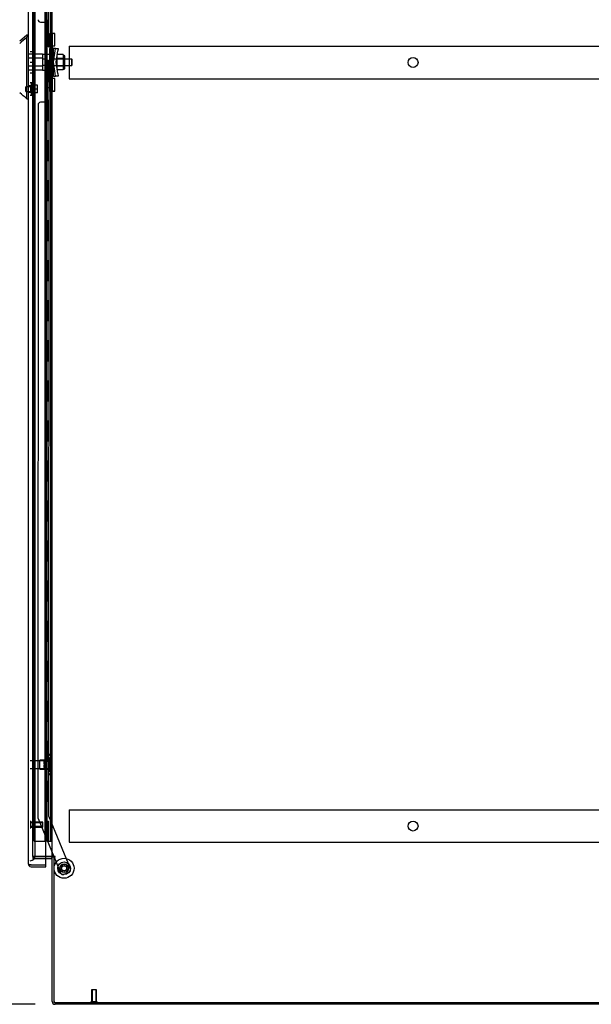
# Model space of a CAD drawing. Header units: inches. Extents: x 2 to 538, y -2 to 358.
# Tile 4 of 19: x 33 to 61, y 134 to 183. Entities that reach past the tile are written whole.
import ezdxf
from ezdxf.enums import TextEntityAlignment as Align
from ezdxf.lldxf.tags import DXFTag

# ---------------------------------------------------------------- set-up
doc = ezdxf.new("R2010")
doc.units = ezdxf.units.IN
doc.header["$MEASUREMENT"] = 0
for name, color, linetype in [('COM53964-5', 7, 'Continuous'), ('COM70220', 7, 'Continuous'), ('COM70760', 7, 'Continuous'), ('COM70838', 7, 'Continuous'), ('COM70839-6', 7, 'Continuous'), ('COM71200-5', 7, 'Continuous'), ('COM71201-6', 7, 'Continuous'), ('COM71202-6', 7, 'Continuous'), ('Default', 7, 'Continuous'), ('HAN86294', 7, 'Continuous'), ('HAN86294_NUT', 7, 'Continuous'), ('HAN86294_SCREW', 7, 'Continuous'), ('HAN86294_WASHER', 7, 'Continuous'), ('HAN_NUT', 7, 'Continuous'), ('NTS18147', 7, 'Continuous'), ('ROL87452', 7, 'Continuous'), ('RVT17786', 7, 'Continuous'), ('RVT19000', 7, 'Continuous'), ('SPC87322', 7, 'Continuous'), ('STD26122', 7, 'Continuous'), ('STD26258', 7, 'Continuous'), ('WAF25376', 7, 'Continuous'), ('WAM30038', 7, 'Continuous')]:
    doc.layers.add(name, color=color, linetype=linetype)
doc.styles.add('SEACAD_Times_New_Roman', font='times.ttf')
tags = doc.linetypes.add('HIDDEN2', pattern=[0.1875, 0.125, -0.0625]).pattern_tags.tags
tags[6:7] = [DXFTag(74, 4), DXFTag(75, 0), DXFTag(340, '0'), DXFTag(46, 0.0), DXFTag(50, 0.0), DXFTag(44, 0.0), DXFTag(45, 0.0)]
tags[4:5] = [DXFTag(74, 4), DXFTag(75, 0), DXFTag(340, '0'), DXFTag(46, 0.0), DXFTag(50, 0.0), DXFTag(44, 0.0), DXFTag(45, 0.0)]
doc.dimstyles.new('HAMMOND_(STH_-_540x360)', dxfattribs={"dimtxt": 2, "dimasz": 2.5, "dimexe": 1, "dimexo": 1, "dimgap": 0.5, "dimtad": 0, "dimtih": 1, "dimtoh": 1, "dimzin": 0, "dimdsep": 46, "dimtxsty": 'SEACAD_Times_New_Roman', "dimblk1": '_SE_FILLED', "dimblk2": '_SE_FILLED', "dimsah": 1, "dimcen": 1, "dimadec": 0, "dimazin": 0, "dimtfac": 0.8, "dimtofl": 0, "dimtmove": 0, "dimatfit": 3, "dimfxl": 1, "dimtolj": 1, "dimtzin": 0, "dimarcsym": 0})

# ---------------------------------------------------------------- blocks, each defined once
blk = doc.blocks.new('SE4')
at = {"layer": 'COM53964-5', "color": 7, "linetype": 'HIDDEN2'}
for p, q in [((35.235, 182.026), (35.235, 181.888)), ((35.235, 182.026), (69.61, 182.026)), ((35.235, 181.888), (35.235, 180.539)), ((35.235, 180.539), (35.235, 180.401)), ((35.235, 180.401), (69.61, 180.401)), ((35.235, 143.896), (35.235, 143.758)), ((35.235, 143.896), (69.61, 143.896)), ((35.235, 143.758), (35.235, 142.409)), ((35.235, 142.409), (35.235, 142.271)), ((35.235, 142.271), (69.61, 142.271))]:
    blk.add_line(p, q, dxfattribs=at)
for centre in [(52.423, 181.214), (52.423, 143.084)]:
    blk.add_circle(centre, 0.25, dxfattribs=at)
at = {"layer": 'COM70220', "color": 7, "linetype": 'HIDDEN2'}
for p, q in [((33.551, 141.854), (33.551, 220.789)), ((33.551, 141.604), (33.551, 141.854))]:
    blk.add_line(p, q, dxfattribs=at)
blk.add_arc((33.301, 141.604), 0.25, 270, 0, dxfattribs=at)
at = {"layer": 'COM70760', "color": 7, "linetype": 'HIDDEN2'}
for p, q in [((33.5, 142.321), (33.5, 220.321)), ((34.04, 142.321), (34.04, 220.321)), ((34.045, 220.33), (34.045, 142.321)), ((34.145, 142.321), (34.145, 220.33)), ((34.331, 142.321), (34.331, 220.321)), ((34.095, 183.321), (34.095, 184.321)), ((34.136, 183.321), (34.136, 184.321)), ((34.04, 183.321), (34.095, 183.321)), ((34.084, 183.321), (34.212, 183.321)), ((34.084, 182.321), (34.084, 183.321)), ((34.181, 182.321), (34.181, 183.321)), ((34.206, 183.321), (34.206, 182.321)), ((34.212, 182.321), (34.212, 183.321)), ((34.04, 182.321), (34.095, 182.321)), ((34.084, 182.321), (34.212, 182.321)), ((34.095, 181.321), (34.095, 182.321)), ((34.136, 181.321), (34.136, 182.321)), ((34.04, 181.321), (34.095, 181.321)), ((34.084, 181.321), (34.212, 181.321)), ((34.084, 180.321), (34.084, 181.321)), ((34.181, 180.321), (34.181, 181.321)), ((34.206, 181.321), (34.206, 180.321)), ((34.212, 180.321), (34.212, 181.321)), ((34.04, 180.321), (34.095, 180.321)), ((34.084, 180.321), (34.212, 180.321)), ((34.095, 179.321), (34.095, 180.321)), ((34.136, 179.321), (34.136, 180.321)), ((34.04, 179.321), (34.095, 179.321)), ((34.084, 179.321), (34.212, 179.321)), ((34.084, 178.321), (34.084, 179.321)), ((34.181, 178.321), (34.181, 179.321)), ((34.206, 179.321), (34.206, 178.321)), ((34.212, 178.321), (34.212, 179.321)), ((34.04, 178.321), (34.095, 178.321)), ((34.084, 178.321), (34.212, 178.321)), ((34.095, 177.321), (34.095, 178.321)), ((34.136, 177.321), (34.136, 178.321)), ((34.04, 177.321), (34.095, 177.321)), ((34.084, 177.321), (34.212, 177.321)), ((34.084, 176.321), (34.084, 177.321)), ((34.181, 176.321), (34.181, 177.321)), ((34.206, 177.321), (34.206, 176.321)), ((34.212, 176.321), (34.212, 177.321)), ((34.04, 176.321), (34.095, 176.321)), ((34.084, 176.321), (34.212, 176.321)), ((34.095, 175.321), (34.095, 176.321)), ((34.136, 175.321), (34.136, 176.321)), ((34.04, 175.321), (34.095, 175.321)), ((34.084, 175.321), (34.212, 175.321)), ((34.084, 174.321), (34.084, 175.321)), ((34.181, 174.321), (34.181, 175.321)), ((34.206, 175.321), (34.206, 174.321)), ((34.212, 174.321), (34.212, 175.321)), ((34.04, 174.321), (34.095, 174.321)), ((34.084, 174.321), (34.212, 174.321)), ((34.095, 173.321), (34.095, 174.321)), ((34.136, 173.321), (34.136, 174.321)), ((34.04, 173.321), (34.095, 173.321)), ((34.084, 173.321), (34.212, 173.321)), ((34.084, 172.321), (34.084, 173.321)), ((34.181, 172.321), (34.181, 173.321)), ((34.206, 173.321), (34.206, 172.321)), ((34.212, 172.321), (34.212, 173.321)), ((34.04, 172.321), (34.095, 172.321)), ((34.084, 172.321), (34.212, 172.321)), ((34.095, 171.321), (34.095, 172.321)), ((34.136, 171.321), (34.136, 172.321)), ((34.04, 171.321), (34.095, 171.321)), ((34.084, 171.321), (34.212, 171.321)), ((34.084, 170.321), (34.084, 171.321)), ((34.181, 170.321), (34.181, 171.321)), ((34.206, 171.321), (34.206, 170.321)), ((34.212, 170.321), (34.212, 171.321)), ((34.04, 170.321), (34.095, 170.321)), ((34.084, 170.321), (34.212, 170.321)), ((34.095, 169.321), (34.095, 170.321)), ((34.136, 169.321), (34.136, 170.321)), ((34.04, 169.321), (34.095, 169.321)), ((34.084, 169.321), (34.212, 169.321)), ((34.084, 168.321), (34.084, 169.321)), ((34.181, 168.321), (34.181, 169.321)), ((34.206, 169.321), (34.206, 168.321)), ((34.212, 168.321), (34.212, 169.321)), ((34.04, 168.321), (34.095, 168.321)), ((34.084, 168.321), (34.212, 168.321)), ((34.095, 167.321), (34.095, 168.321)), ((34.136, 167.321), (34.136, 168.321)), ((34.04, 167.321), (34.095, 167.321)), ((34.084, 167.321), (34.212, 167.321)), ((34.084, 166.321), (34.084, 167.321)), ((34.181, 166.321), (34.181, 167.321)), ((34.206, 167.321), (34.206, 166.321)), ((34.212, 166.321), (34.212, 167.321)), ((34.04, 166.321), (34.095, 166.321)), ((34.084, 166.321), (34.212, 166.321)), ((34.095, 165.321), (34.095, 166.321)), ((34.136, 165.321), (34.136, 166.321)), ((34.04, 165.321), (34.095, 165.321)), ((34.084, 165.321), (34.212, 165.321)), ((34.084, 164.321), (34.084, 165.321)), ((34.181, 164.321), (34.181, 165.321)), ((34.206, 165.321), (34.206, 164.321)), ((34.212, 164.321), (34.212, 165.321)), ((34.04, 164.321), (34.095, 164.321)), ((34.084, 164.321), (34.212, 164.321)), ((34.095, 163.321), (34.095, 164.321)), ((34.136, 163.321), (34.136, 164.321)), ((34.04, 163.321), (34.095, 163.321)), ((34.084, 163.321), (34.212, 163.321)), ((34.084, 162.321), (34.084, 163.321)), ((34.181, 162.321), (34.181, 163.321)), ((34.206, 163.321), (34.206, 162.321)), ((34.212, 162.321), (34.212, 163.321)), ((34.04, 162.321), (34.095, 162.321)), ((34.084, 162.321), (34.212, 162.321)), ((34.095, 161.321), (34.095, 162.321)), ((34.136, 161.321), (34.136, 162.321)), ((34.04, 161.321), (34.095, 161.321)), ((34.084, 161.321), (34.212, 161.321)), ((34.084, 160.321), (34.084, 161.321)), ((34.181, 160.321), (34.181, 161.321)), ((34.206, 161.321), (34.206, 160.321)), ((34.212, 160.321), (34.212, 161.321)), ((34.04, 160.321), (34.095, 160.321)), ((34.084, 160.321), (34.212, 160.321)), ((34.095, 159.321), (34.095, 160.321)), ((34.136, 159.321), (34.136, 160.321)), ((34.04, 159.321), (34.095, 159.321)), ((34.084, 159.321), (34.212, 159.321)), ((34.084, 158.321), (34.084, 159.321)), ((34.181, 158.321), (34.181, 159.321)), ((34.206, 159.321), (34.206, 158.321)), ((34.212, 158.321), (34.212, 159.321)), ((34.04, 158.321), (34.095, 158.321)), ((34.084, 158.321), (34.212, 158.321)), ((34.095, 157.321), (34.095, 158.321)), ((34.136, 157.321), (34.136, 158.321)), ((34.04, 157.321), (34.095, 157.321)), ((34.084, 157.321), (34.212, 157.321)), ((34.084, 156.321), (34.084, 157.321)), ((34.181, 156.321), (34.181, 157.321)), ((34.206, 157.321), (34.206, 156.321)), ((34.212, 156.321), (34.212, 157.321)), ((34.04, 156.321), (34.095, 156.321)), ((34.084, 156.321), (34.212, 156.321)), ((34.095, 155.321), (34.095, 156.321)), ((34.136, 155.321), (34.136, 156.321)), ((34.04, 155.321), (34.095, 155.321)), ((34.084, 155.321), (34.212, 155.321)), ((34.084, 154.321), (34.084, 155.321)), ((34.181, 154.321), (34.181, 155.321)), ((34.206, 155.321), (34.206, 154.321)), ((34.212, 154.321), (34.212, 155.321)), ((34.04, 154.321), (34.095, 154.321)), ((34.084, 154.321), (34.212, 154.321)), ((34.095, 153.321), (34.095, 154.321)), ((34.136, 153.321), (34.136, 154.321)), ((34.04, 153.321), (34.095, 153.321)), ((34.084, 153.321), (34.212, 153.321)), ((34.084, 152.321), (34.084, 153.321)), ((34.181, 152.321), (34.181, 153.321)), ((34.206, 153.321), (34.206, 152.321)), ((34.212, 152.321), (34.212, 153.321)), ((34.04, 152.321), (34.095, 152.321)), ((34.084, 152.321), (34.212, 152.321)), ((34.095, 151.321), (34.095, 152.321)), ((34.136, 151.321), (34.136, 152.321)), ((34.04, 151.321), (34.095, 151.321)), ((34.084, 151.321), (34.212, 151.321)), ((34.084, 150.321), (34.084, 151.321)), ((34.181, 150.321), (34.181, 151.321)), ((34.206, 151.321), (34.206, 150.321)), ((34.212, 150.321), (34.212, 151.321)), ((34.04, 150.321), (34.095, 150.321)), ((34.084, 150.321), (34.212, 150.321)), ((34.095, 149.321), (34.095, 150.321)), ((34.136, 149.321), (34.136, 150.321)), ((34.04, 149.321), (34.095, 149.321)), ((34.084, 149.321), (34.212, 149.321)), ((34.084, 148.321), (34.084, 149.321)), ((34.181, 148.321), (34.181, 149.321)), ((34.206, 149.321), (34.206, 148.321)), ((34.212, 148.321), (34.212, 149.321)), ((34.04, 148.321), (34.095, 148.321)), ((34.084, 148.321), (34.212, 148.321)), ((34.095, 147.321), (34.095, 148.321)), ((34.136, 147.321), (34.136, 148.321)), ((34.04, 147.321), (34.095, 147.321)), ((34.084, 147.321), (34.212, 147.321)), ((34.084, 146.321), (34.084, 147.321)), ((34.181, 146.321), (34.181, 147.321)), ((34.206, 147.321), (34.206, 146.321)), ((34.212, 146.321), (34.212, 147.321)), ((34.04, 146.321), (34.095, 146.321)), ((34.084, 146.321), (34.212, 146.321)), ((34.095, 145.321), (34.095, 146.321)), ((34.136, 145.321), (34.136, 146.321)), ((34.04, 145.321), (34.095, 145.321)), ((34.084, 145.321), (34.212, 145.321)), ((34.084, 144.321), (34.084, 145.321)), ((34.181, 144.321), (34.181, 145.321)), ((34.206, 145.321), (34.206, 144.321)), ((34.212, 144.321), (34.212, 145.321)), ((34.04, 144.321), (34.095, 144.321)), ((34.084, 144.321), (34.212, 144.321)), ((34.095, 143.321), (34.095, 144.321)), ((34.136, 143.321), (34.136, 144.321)), ((34.04, 143.321), (34.095, 143.321)), ((34.084, 142.321), (34.084, 143.321)), ((34.084, 143.321), (34.212, 143.321)), ((34.181, 142.321), (34.181, 143.321)), ((34.206, 143.321), (34.206, 142.321)), ((34.212, 142.321), (34.212, 143.321)), ((33.5, 142.321), (34.015, 142.321)), ((34.015, 142.321), (34.04, 142.321)), ((34.04, 142.321), (34.045, 142.321)), ((34.084, 142.321), (34.045, 142.321)), ((34.206, 142.321), (34.084, 142.321)), ((34.206, 142.321), (34.331, 142.321)), ((34.331, 142.321), (34.393, 142.321))]:
    blk.add_line(p, q, dxfattribs=at)
at = {"layer": 'COM70838', "color": 7, "linetype": 'HIDDEN2'}
for p, q in [((34.283, 182.622), (34.283, 182.659)), ((34.283, 182.659), (34.408, 182.659)), ((34.283, 182.622), (34.283, 181.909)), ((34.408, 182.659), (34.408, 182.622)), ((34.408, 181.964), (34.408, 182.622)), ((34.283, 180.534), (34.283, 181.909)), ((34.283, 181.909), (34.341, 181.909)), ((34.341, 180.534), (34.341, 181.909)), ((34.341, 181.909), (34.466, 181.909)), ((34.466, 180.534), (34.466, 181.909)), ((34.568, 181.909), (34.466, 181.909)), ((34.55, 181.784), (34.568, 181.909)), ((34.568, 181.909), (34.694, 181.909)), ((34.694, 181.909), (34.676, 181.784)), ((34.468, 181.221), (34.55, 181.784)), ((34.594, 181.221), (34.676, 181.784)), ((34.55, 180.659), (34.468, 181.221)), ((34.676, 180.659), (34.594, 181.221)), ((34.341, 180.534), (34.283, 180.534)), ((34.283, 180.534), (34.283, 179.821)), ((34.466, 180.534), (34.341, 180.534)), ((34.408, 179.821), (34.408, 180.507)), ((34.466, 180.534), (34.568, 180.534)), ((34.568, 180.534), (34.55, 180.659)), ((34.694, 180.534), (34.568, 180.534)), ((34.676, 180.659), (34.694, 180.534)), ((34.283, 179.784), (34.283, 179.821)), ((34.408, 179.784), (34.283, 179.784)), ((34.408, 179.821), (34.408, 179.784))]:
    blk.add_line(p, q, dxfattribs=at)
for centre, start, end in [((34.525, 181.964), 180, 208.0398), ((34.525, 180.507), 166.4554, 180)]:
    blk.add_arc(centre, 0.117, start, end, dxfattribs=at)
at = {"layer": 'COM70839-6', "color": 7, "linetype": 'HIDDEN2'}
for p, q in [((34.221, 181.972), (34.207, 218.848)), ((33.814, 183.222), (34.025, 183.222)), ((34.15, 183.097), (34.151, 182.084)), ((34.221, 180.471), (34.207, 143.594)), ((34.151, 180.359), (34.15, 179.346)), ((33.689, 179.096), (33.676, 143.514)), ((34.025, 179.221), (33.814, 179.221)), ((34.207, 143.594), (35.307, 140.938)), ((33.686, 143.466), (34.476, 141.557)), ((34.488, 141.527), (34.816, 140.735)), ((35.239, 140.775), (34.98, 140.667))]:
    blk.add_line(p, q, dxfattribs=at)
at = {"layer": 'COM70839-6', "color": 7, "linetype": 'Continuous'}
blk.add_line((34.476, 141.557), (34.488, 141.527), dxfattribs=at)
at = {"layer": 'COM70839-6', "color": 7, "linetype": 'HIDDEN2'}
blk.add_circle((34.988, 140.975), 0.129, dxfattribs=at)
for centre, start, end in [((33.814, 183.347), 180.0212, 270.0212), ((34.025, 183.097), 0.0212, 90.0212), ((34.276, 182.084), 180.0212, 243.9173), ((34.276, 180.359), 116.0827, 179.9788), ((33.814, 179.096), 89.9788, 179.9788), ((34.025, 179.346), 269.9788, 359.9788), ((33.801, 143.514), 179.9788, 202.4908), ((34.932, 140.783), 202.4908, 292.4908), ((35.191, 140.89), 292.4908, 22.4908)]:
    blk.add_arc(centre, 0.125, start, end, dxfattribs=at)
at = {"layer": 'COM71200-5', "color": 7, "linetype": 'HIDDEN2'}
for p, q in [((33.426, 141.557), (33.426, 220.867)), ((34.081, 141.557), (33.426, 141.557))]:
    blk.add_line(p, q, dxfattribs=at)
at = {"layer": 'COM71200-5', "color": 7, "linetype": 'Continuous'}
for p, q in [((34.393, 141.557), (34.393, 220.867)), ((34.345, 141.557), (34.081, 141.557)), ((34.345, 141.557), (34.393, 141.557)), ((34.536, 141.557), (34.393, 141.557)), ((34.536, 141.527), (34.488, 141.527)), ((34.488, 134.277), (34.488, 141.527)), ((34.488, 134.277), (70.358, 134.277))]:
    blk.add_line(p, q, dxfattribs=at)
blk.add_arc((34.536, 141.542), 0.015, 270, 90, dxfattribs=at)
at = {"layer": 'COM71201-6', "color": 7, "linetype": 'HIDDEN2'}
for p, q in [((33.426, 141.557), (33.426, 141.462)), ((33.426, 141.557), (34.081, 141.557)), ((33.426, 141.462), (34.081, 141.462))]:
    blk.add_line(p, q, dxfattribs=at)
at = {"layer": 'COM71201-6', "color": 7, "linetype": 'Continuous'}
for p, q in [((34.081, 141.557), (34.345, 141.557)), ((34.081, 141.462), (34.345, 141.462)), ((34.393, 134.325), (34.393, 141.527)), ((34.488, 141.527), (34.393, 141.527)), ((70.31, 134.182), (34.536, 134.182))]:
    blk.add_line(p, q, dxfattribs=at)
for centre, radius, start, end in [((34.345, 141.414), 0.143, 52.2051, 90), ((34.345, 141.414), 0.048, 0, 90), ((34.536, 134.325), 0.143, 180, 270)]:
    blk.add_arc(centre, radius, start, end, dxfattribs=at)
at = {"layer": 'COM71201-6', "color": 7, "linetype": 'HIDDEN2'}
blk.add_arc((34.536, 134.325), 0.048, 180, 270, dxfattribs=at)
at = {"layer": 'COM71202-6', "color": 7, "linetype": 'Continuous'}
for p, q in [((33.206, 141.198), (33.206, 221.444)), ((34.081, 141.15), (34.081, 221.492)), ((33.206, 141.198), (33.206, 141.198)), ((33.206, 141.198), (33.206, 141.198)), ((33.286, 141.15), (33.235, 141.111)), ((33.349, 141.15), (33.235, 141.15)), ((33.286, 141.15), (33.349, 141.15)), ((33.349, 141.15), (33.349, 141.15)), ((33.349, 141.15), (34.081, 141.15)), ((33.349, 141.15), (34.081, 141.15)), ((34.081, 141.055), (34.081, 141.15)), ((33.349, 141.055), (34.081, 141.055))]:
    blk.add_line(p, q, dxfattribs=at)
for start, end in [(180, 180.0762), (180.1561, 217.5036), (217.5036, 270)]:
    blk.add_arc((33.349, 141.198), 0.143, start, end, dxfattribs=at)
blk.add_open_spline([(33.235, 141.15), (33.226, 141.158), (33.218, 141.166), (33.211, 141.178), (33.209, 141.182), (33.206, 141.19), (33.206, 141.194), (33.206, 141.198)], degree=3, knots=[0, 0, 0, 0, 0.5, 0.5, 0.75, 0.75, 1, 1, 1, 1], dxfattribs=at)
at = {"layer": 'HAN86294', "color": 7, "linetype": 'Continuous'}
for p, q in [((33.126, 182.571), (32.771, 182.271)), ((33.206, 182.571), (33.123, 182.571)), ((33.126, 182.571), (33.126, 182.47)), ((33.126, 182.41), (33.126, 182.47)), ((33.126, 182.324), (33.126, 182.41)), ((33.126, 179.833), (33.126, 182.324)), ((33.126, 179.428), (33.126, 179.833)), ((33.126, 179.403), (33.126, 179.428)), ((33.126, 179.401), (33.206, 179.401))]:
    blk.add_line(p, q, dxfattribs=at)
at = {"layer": 'HAN86294', "color": 7, "linetype": 'HIDDEN2'}
for p, q in [((33.908, 181.617), (33.206, 181.617)), ((33.908, 181.421), (33.206, 181.421)), ((33.908, 181.617), (33.908, 181.421)), ((33.908, 181.421), (33.908, 181.022)), ((33.908, 181.022), (33.206, 181.022)), ((34.033, 181.381), (33.908, 181.381)), ((34.033, 181.061), (33.908, 181.061)), ((33.908, 181.022), (33.908, 180.826)), ((34.033, 181.381), (34.033, 181.221)), ((34.033, 181.221), (34.033, 181.061)), ((35.368, 181.381), (34.408, 181.381)), ((34.408, 181.061), (35.368, 181.061)), ((35.368, 181.061), (35.368, 181.381)), ((35.398, 181.351), (35.368, 181.381)), ((35.368, 181.061), (35.398, 181.091)), ((35.398, 181.091), (35.398, 181.351)), ((33.908, 180.826), (33.206, 180.826)), ((33.331, 180.046), (33.206, 180.046)), ((33.331, 179.721), (33.331, 180.046)), ((33.206, 179.721), (33.331, 179.721))]:
    blk.add_line(p, q, dxfattribs=at)
at = {"layer": 'HAN86294', "color": 7, "linetype": 'Continuous'}
blk.add_arc((-3.64, 136.255), 56.686, 49.5649, 50.0347, dxfattribs=at)
blk.add_open_spline([(33.126, 182.47), (33.007, 182.366), (32.889, 182.263), (32.771, 182.159)], degree=3, dxfattribs=at)
at = {"layer": 'HAN86294_NUT', "color": 7, "linetype": 'HIDDEN2'}
for p, q in [((34.625, 181.605), (34.625, 181.413)), ((34.95, 181.605), (34.625, 181.605)), ((34.95, 181.605), (34.95, 181.509)), ((35, 181.554), (34.95, 181.554)), ((34.95, 181.509), (34.95, 181.413)), ((35.03, 180.919), (35.03, 181.524)), ((34.625, 181.413), (34.625, 181.029)), ((34.95, 181.413), (34.625, 181.413)), ((34.625, 181.029), (34.625, 180.837)), ((34.95, 181.029), (34.625, 181.029)), ((34.95, 181.413), (34.95, 181.221)), ((34.95, 181.221), (34.95, 181.029)), ((34.95, 181.029), (34.95, 180.933)), ((34.95, 180.933), (34.95, 180.837)), ((34.95, 180.837), (34.625, 180.837)), ((34.95, 180.889), (35, 180.889))]:
    blk.add_line(p, q, dxfattribs=at)
for centre, start, end in [((35, 181.524), 0, 90), ((35, 180.919), 270, 0)]:
    blk.add_arc(centre, 0.03, start, end, dxfattribs=at)
at = {"layer": 'HAN86294_SCREW', "color": 7, "linetype": 'HIDDEN2'}
for p, q in [((33.076, 179.767), (33.076, 179.999)), ((33.451, 179.999), (33.076, 179.999)), ((33.451, 179.621), (33.451, 180.146)), ((33.521, 180.146), (33.451, 180.146)), ((33.521, 179.621), (33.521, 180.146)), ((33.658, 180.076), (33.521, 180.076)), ((33.658, 179.883), (33.658, 180.076)), ((33.076, 179.767), (33.451, 179.767)), ((33.451, 179.621), (33.521, 179.621)), ((33.658, 179.883), (33.521, 179.883)), ((33.658, 179.691), (33.521, 179.691)), ((33.658, 179.691), (33.658, 179.883))]:
    blk.add_line(p, q, dxfattribs=at)
at = {"layer": 'HAN86294_WASHER', "color": 7, "linetype": 'HIDDEN2'}
for p, q in [((33.361, 180.195), (33.301, 180.195)), ((33.361, 179.572), (33.361, 180.195)), ((33.361, 179.572), (33.361, 180.195)), ((33.421, 180.195), (33.361, 180.195)), ((33.421, 179.572), (33.421, 180.195)), ((33.301, 179.572), (33.361, 179.572)), ((33.361, 179.572), (33.421, 179.572))]:
    blk.add_line(p, q, dxfattribs=at)
at = {"layer": 'HAN_NUT', "color": 7, "linetype": 'HIDDEN2'}
for p, q in [((33.301, 181.751), (33.516, 181.751)), ((33.516, 181.221), (33.516, 181.751)), ((33.301, 181.221), (33.516, 181.221)), ((33.516, 180.691), (33.516, 181.221)), ((33.301, 180.691), (33.516, 180.691))]:
    blk.add_line(p, q, dxfattribs=at)
at = {"layer": 'NTS18147', "color": 7, "linetype": 'HIDDEN2'}
for p, q in [((34.208, 146.646), (34.208, 146.65)), ((34.271, 146.65), (34.208, 146.65)), ((34.208, 146.646), (34.208, 146.457)), ((34.208, 146.646), (34.271, 146.646)), ((34.271, 146.646), (34.271, 146.65)), ((34.333, 146.497), (34.333, 146.551)), ((33.77, 145.93), (33.77, 146.37)), ((34.208, 146.37), (33.77, 146.37)), ((34.208, 146.457), (34.208, 146.339)), ((34.271, 146.457), (34.208, 146.457)), ((34.208, 146.339), (34.208, 145.962)), ((34.208, 146.339), (34.271, 146.339)), ((34.271, 146.339), (34.271, 146.457)), ((33.77, 145.93), (34.208, 145.93)), ((34.208, 145.962), (34.208, 145.844)), ((34.271, 145.962), (34.208, 145.962)), ((34.208, 145.844), (34.208, 145.655)), ((34.208, 145.844), (34.271, 145.844)), ((34.208, 145.655), (34.208, 145.65)), ((34.271, 145.655), (34.208, 145.655)), ((34.208, 145.65), (34.271, 145.65)), ((34.271, 145.844), (34.271, 145.962)), ((34.271, 145.655), (34.271, 145.65)), ((34.333, 145.749), (34.333, 145.804))]:
    blk.add_line(p, q, dxfattribs=at)
blk.add_arc((34.015, 146.15), 0.318, 323.6338, 36.3662, dxfattribs=at)
for centre, start_param, end_param in [((34.015, 146.551), 2.506883, 3.776302), ((34.015, 146.497), 2.506883, 3.141593), ((34.015, 145.804), 3.141593, 3.776302), ((34.015, 145.749), 2.506883, 3.776302)]:
    blk.add_ellipse(centre, major_axis=(-0.318, 0), ratio=0.5, start_param=start_param, end_param=end_param, dxfattribs=at)
at = {"layer": 'ROL87452', "color": 7, "linetype": 'HIDDEN2'}
for radius in [0.5, 0.206]:
    blk.add_circle((34.988, 140.975), radius, dxfattribs=at)
at = {"layer": 'RVT17786', "color": 7, "linetype": 'HIDDEN2'}
blk.add_circle((34.988, 140.975), 0.217, dxfattribs=at)
at = {"layer": 'RVT19000', "color": 7, "linetype": 'HIDDEN2'}
for p, q in [((34.071, 182.206), (34.071, 182.487)), ((34.283, 182.487), (34.071, 182.487)), ((34.408, 182.542), (34.283, 182.542)), ((34.408, 182.659), (34.408, 182.659)), ((34.521, 182.659), (34.408, 182.659)), ((34.521, 182.034), (34.521, 182.659)), ((34.071, 182.206), (34.283, 182.206)), ((34.283, 182.152), (34.408, 182.152)), ((34.408, 182.034), (34.521, 182.034)), ((34.071, 179.955), (34.071, 180.236)), ((34.283, 180.236), (34.071, 180.236)), ((34.071, 179.955), (34.283, 179.955)), ((34.408, 180.291), (34.283, 180.291)), ((34.521, 180.408), (34.408, 180.408)), ((34.521, 179.783), (34.521, 180.408)), ((34.283, 179.901), (34.408, 179.901)), ((34.408, 179.783), (34.408, 179.784)), ((34.408, 179.783), (34.521, 179.783))]:
    blk.add_line(p, q, dxfattribs=at)
at = {"layer": 'SPC87322', "color": 7, "linetype": 'HIDDEN2'}
for p, q in [((34.283, 181.614), (33.908, 181.614)), ((34.408, 181.459), (34.283, 181.459)), ((34.408, 181.449), (34.283, 181.449)), ((34.408, 180.994), (34.283, 180.994)), ((34.408, 180.984), (34.283, 180.984)), ((33.908, 180.829), (34.283, 180.829))]:
    blk.add_line(p, q, dxfattribs=at)
at = {"layer": 'STD26122', "color": 7, "linetype": 'HIDDEN2'}
for p, q in [((34.266, 146.335), (33.301, 146.335)), ((34.266, 146.335), (34.266, 145.965)), ((34.301, 146.3), (34.266, 146.335)), ((34.301, 146), (34.301, 146.3)), ((33.301, 145.965), (34.266, 145.965)), ((34.266, 145.965), (34.301, 146))]:
    blk.add_line(p, q, dxfattribs=at)
at = {"layer": 'STD26258', "color": 7, "linetype": 'HIDDEN2'}
for p, q in [((33.332, 143.307), (33.301, 143.307)), ((33.332, 142.994), (33.332, 143.307)), ((33.926, 143.275), (33.332, 143.275)), ((33.926, 143.245), (33.332, 143.245)), ((33.926, 143.025), (33.926, 143.275)), ((33.301, 142.994), (33.332, 142.994)), ((33.926, 143.056), (33.332, 143.056)), ((33.332, 143.025), (33.926, 143.025)), ((36.613, 134.902), (36.363, 134.902)), ((36.363, 134.902), (36.363, 134.309)), ((36.393, 134.902), (36.393, 134.309)), ((36.582, 134.902), (36.582, 134.309)), ((36.613, 134.309), (36.613, 134.902)), ((36.644, 134.309), (36.331, 134.309)), ((36.331, 134.309), (36.331, 134.277)), ((36.644, 134.277), (36.644, 134.309))]:
    blk.add_line(p, q, dxfattribs=at)
at = {"layer": 'WAF25376', "color": 7, "linetype": 'HIDDEN2'}
for radius in [0.315, 0.14]:
    blk.add_circle((34.988, 140.975), radius, dxfattribs=at)
at = {"layer": 'WAM30038', "color": 7, "linetype": 'HIDDEN2'}
for p, q in [((34.059, 146.525), (34.059, 145.775)), ((34.083, 146.525), (34.059, 146.525)), ((34.083, 146.525), (34.083, 145.775)), ((33.995, 146.324), (33.995, 146.379)), ((34.04, 146.352), (33.995, 146.324)), ((33.995, 146.299), (34.04, 146.328)), ((33.995, 146.324), (34.011, 146.311)), ((33.995, 146.168), (33.995, 146.299)), ((34.04, 146.168), (33.995, 146.168)), ((33.995, 146.001), (33.995, 146.133)), ((33.995, 146.133), (34.04, 146.133)), ((34.011, 146.311), (34.05, 146.336)), ((34.04, 145.973), (33.995, 146.001)), ((34.011, 145.989), (33.995, 145.977)), ((33.995, 145.922), (33.995, 145.977)), ((33.995, 145.977), (34.04, 145.948)), ((34.049, 145.965), (34.011, 145.989)), ((34.059, 145.775), (34.083, 145.775))]:
    blk.add_line(p, q, dxfattribs=at)
for centre, radius, start, end in [((33.474, 147.053), 0.85, 311.7058, 313.4493), ((34.041, 146.15), 0.0181, 1.7718, 93.073), ((34.041, 146.151), 0.0182, 267.1609, 357.9942), ((33.472, 145.245), 0.854, 46.5547, 48.2901)]:
    blk.add_arc(centre, radius, start, end, dxfattribs=at)
for points, knots in [([(33.995, 146.379), (34.008, 146.39), (34.021, 146.402), (34.034, 146.413), (34.036, 146.415), (34.038, 146.417), (34.04, 146.419)], [0, 0, 0, 0, 0.858552, 0.858552, 0.858552, 1, 1, 1, 1]), ([(34.053, 146.358), (34.053, 146.358), (34.053, 146.358), (34.048, 146.357), (34.044, 146.355), (34.04, 146.352)], [0.4389304, 0.4389304, 0.4389304, 0.4389304, 0.5, 0.5, 1, 1, 1, 1]), ([(34.04, 146.328), (34.042, 146.329), (34.044, 146.331), (34.048, 146.334), (34.05, 146.336), (34.054, 146.341), (34.056, 146.343), (34.058, 146.348), (34.059, 146.35), (34.059, 146.352)], [0, 0, 0, 0, 0.25, 0.25, 0.5, 0.5, 0.75, 0.75, 1, 1, 1, 1]), ([(34.04, 145.882), (34.038, 145.884), (34.036, 145.886), (34.034, 145.888), (34.021, 145.899), (34.008, 145.911), (33.995, 145.922)], [0, 0, 0, 0, 0.141448, 0.141448, 0.141448, 1, 1, 1, 1]), ([(34.059, 145.948), (34.059, 145.95), (34.058, 145.953), (34.056, 145.958), (34.054, 145.96), (34.048, 145.967), (34.044, 145.97), (34.04, 145.973)], [0, 0, 0, 0, 0.25, 0.25, 0.5, 0.5, 1, 1, 1, 1]), ([(34.04, 145.948), (34.042, 145.947), (34.044, 145.946), (34.048, 145.944), (34.05, 145.944), (34.053, 145.943), (34.053, 145.943), (34.053, 145.943)], [0, 0, 0, 0, 0.25, 0.25, 0.5, 0.5, 0.5626015, 0.5626015, 0.5626015, 0.5626015])]:
    blk.add_open_spline(points, degree=3, knots=knots, dxfattribs=at)
blk = doc.blocks.new('DMBLK4716')
at = {"layer": 'Default', "linetype": 'Continuous'}
for points in [[(25.061, 221.742), (25.894, 221.742), (25.477, 224.242)], [(25.061, 136.682), (25.477, 134.182), (25.894, 136.682)]]:
    blk.add_hatch(color=7, dxfattribs=at).paths.add_polyline_path(points)
at = {"layer": 'Default', "color": 7, "linetype": 'Continuous'}
for p, q in [((33.536, 224.242), (24.477, 224.242)), ((25.477, 224.242), (25.477, 180.912)), ((25.477, 178.212), (25.477, 134.182)), ((33.536, 134.182), (24.477, 134.182))]:
    blk.add_line(p, q, dxfattribs=at)
at = {"layer": 'Default', "color": 7, "linetype": 'Continuous', "style": 'SEACAD_Times_New_Roman'}
blk.add_text('90.06', height=2, dxfattribs=at).set_placement((22.065, 180.212), align=Align.TOP_LEFT)
blk = doc.blocks.new('_SE_FILLED')
at = {"color": 0}
blk.add_line((0, 0), (-1, 0), dxfattribs=at)
blk.add_solid([(0, 0), (-1, -0.1665), (-1, 0.1665), (0, 0)], dxfattribs=at)

msp = doc.modelspace()

# ---------------------------------------------------------------- block references
at = {"layer": 'Default'}
msp.add_blockref('SE4', (0, 0), dxfattribs=at)

# ---------------------------------------------------------------- dimensions: what is measured, and where the dimension line sits
at = {"layer": 'Default', "color": 7, "linetype": 'Continuous'}
dim = msp.add_linear_dim(base=(25.477, 224.242), p1=(34.536, 224.242), p2=(34.536, 134.182), angle=270, text='\\A1;<>', dimstyle='HAMMOND_(STH_-_540x360)', dxfattribs=at)
dim.commit()
dim.dimension.update_dxf_attribs({"geometry": 'DMBLK4716', "text_midpoint": (25.477, 179.212), "dimtype": 161})

doc.saveas('drawing.dxf')
